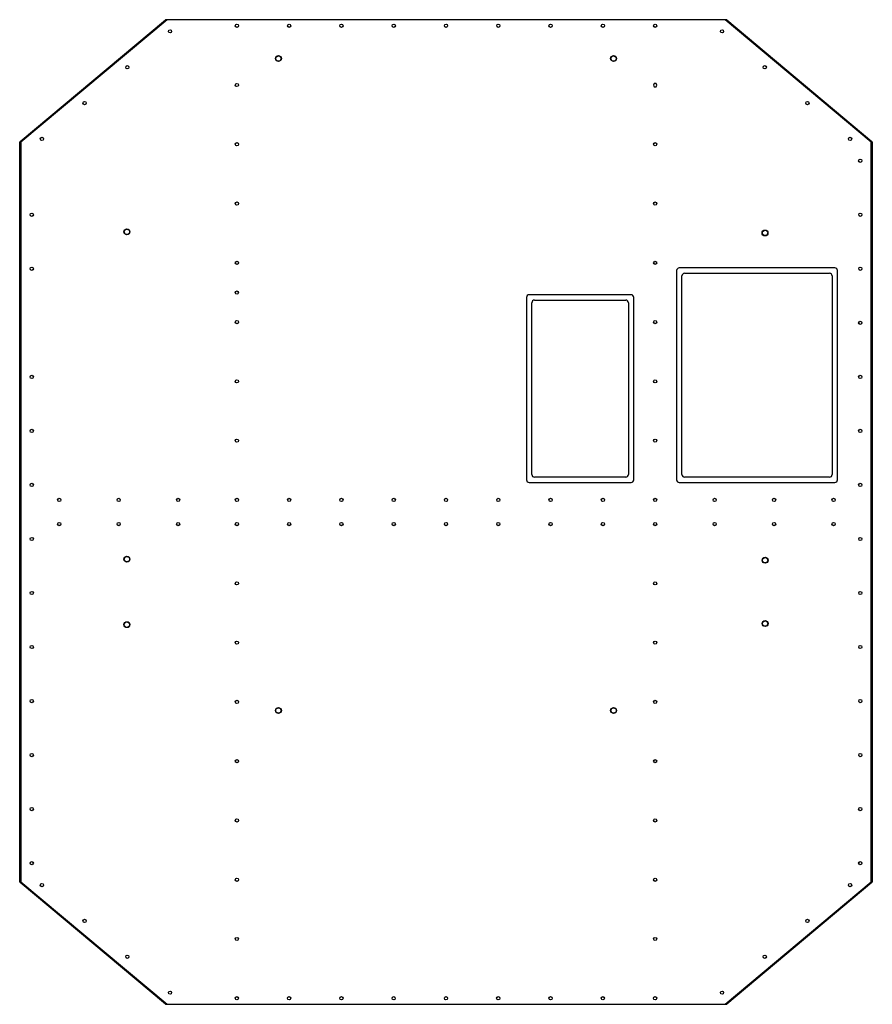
# Model space of a CAD drawing. Header units: millimetres. Extents: x -1534 to 56, y 841 to 2676.
import ezdxf

# ---------------------------------------------------------------- set-up
doc = ezdxf.new("R2010")
doc.units = ezdxf.units.MM

msp = doc.modelspace()

# ---------------------------------------------------------------- linework, layer by layer
at = {"color": 7, "linetype": 'Continuous', "lineweight": 25}
for p, q in [((-1533.1, 2449.2), (-1261.9, 2676.1)), ((-1258.8, 2676.1), (-1531.8, 2447.6)), ((-215.1, 2676.1), (-1261.9, 2676.1)), ((54.1, 2447.5), (-218.2, 2676.1)), ((-215.1, 2676.1), (55.4, 2449.1)), ((-351.8, 2554.1), (-351.8, 2554.1)), ((-345.8, 2554.1), (-345.8, 2554.1)), ((-1533.8, 2447.6), (-1531.8, 2447.6)), ((-1533.8, 1069.5), (-1533.8, 2447.6)), ((-1533.1, 2449.2), (-1531.8, 2447.6)), ((-1531.8, 2447.6), (-1531.8, 1069.5)), ((54.1, 2447.5), (55.4, 2449.1)), ((54.1, 1069.6), (54.1, 2447.5)), ((54.1, 2447.5), (56.1, 2447.5)), ((56.1, 2447.5), (56.1, 1069.6)), ((-308.8, 2208.5), (-308.8, 1818.5)), ((-13.8, 2213.5), (-303.8, 2213.5)), ((-293.8, 2203.5), (-23.8, 2203.5)), ((-8.8, 1818.5), (-8.8, 2208.5)), ((-298.8, 1828.5), (-298.8, 2198.5)), ((-18.8, 2198.5), (-18.8, 1828.5)), ((-588.8, 2158.5), (-588.8, 1818.5)), ((-393.8, 2163.5), (-583.8, 2163.5)), ((-578.8, 1828.5), (-578.8, 2148.5)), ((-573.8, 2153.5), (-403.8, 2153.5)), ((-398.8, 2148.5), (-398.8, 1828.5)), ((-388.8, 1818.5), (-388.8, 2158.5)), ((-403.8, 1823.5), (-573.8, 1823.5)), ((-23.8, 1823.5), (-293.8, 1823.5)), ((-583.8, 1813.5), (-393.8, 1813.5)), ((-303.8, 1813.5), (-13.8, 1813.5)), ((-1533.8, 1069.5), (-1531.8, 1069.5)), ((-1533.1, 1067.9), (-1531.8, 1069.5)), ((-1261.9, 841.1), (-1533.1, 1067.9)), ((-1531.8, 1069.5), (-1258.8, 841.1)), ((-218.2, 841.1), (54.1, 1069.6)), ((55.4, 1068), (-215.1, 841.1)), ((54.1, 1069.6), (55.4, 1068)), ((54.1, 1069.6), (56.1, 1069.6)), ((-1261.9, 841.1), (-215.1, 841.1))]:
    msp.add_line(p, q, dxfattribs=at)
for centre, radius in [((-1128.8, 2664.8), 3.02), ((-1128.8, 2664.8), 3), ((-1031.3, 2664.8), 3.02), ((-1031.3, 2664.8), 3), ((-933.8, 2664.8), 3.02), ((-933.8, 2664.8), 3), ((-836.3, 2664.8), 3.02), ((-836.3, 2664.8), 3), ((-738.8, 2664.8), 3.02), ((-738.8, 2664.8), 3), ((-641.3, 2664.8), 3.02), ((-641.3, 2664.8), 3), ((-543.8, 2664.8), 3.02), ((-543.8, 2664.8), 3), ((-446.3, 2664.8), 3.02), ((-446.3, 2664.8), 3), ((-348.8, 2664.8), 3.02), ((-348.8, 2664.8), 3), ((-1253.5, 2654.3), 3.02), ((-1253.5, 2654.3), 3), ((-224.1, 2654.3), 3.02), ((-224.1, 2654.3), 3), ((-1051.3, 2603.6), 5.5), ((-1051.3, 2603.6), 4.99), ((-426.3, 2603.6), 5.5), ((-426.3, 2603.6), 4.99), ((-1333.1, 2587.4), 3.03), ((-1333.1, 2587.4), 3), ((-144.5, 2587.4), 3.03), ((-144.5, 2587.4), 3), ((-1128.8, 2554.3), 3.02), ((-1128.8, 2554.3), 3), ((-1412.8, 2520.6), 3.02), ((-1412.8, 2520.6), 3), ((-64.8, 2520.6), 3.03), ((-64.8, 2520.6), 3), ((-1492.3, 2453.9), 3.03), ((-1492.3, 2453.9), 3), ((-1128.8, 2443.9), 3.02), ((-1128.8, 2443.9), 3), ((-348.8, 2443.9), 3.03), ((-348.8, 2443.9), 3), ((14.7, 2453.9), 3.03), ((14.7, 2453.9), 3), ((33.7, 2413.1), 3.03), ((33.7, 2413.1), 3), ((-1128.8, 2333.4), 3.02), ((-1128.8, 2333.4), 3), ((-348.8, 2333.4), 3.02), ((-348.8, 2333.4), 3), ((-1511.3, 2312.5), 3.02), ((-1511.3, 2312.5), 3), ((33.7, 2312.5), 3.02), ((33.7, 2312.5), 3), ((-1333.8, 2280.6), 5.5), ((-1333.8, 2280.6), 4.99), ((-143.9, 2278.6), 5.5), ((-143.9, 2278.6), 4.99), ((-1128.8, 2222.9), 3.03), ((-1128.8, 2222.9), 3), ((-348.8, 2222.9), 3.02), ((-348.8, 2222.9), 3), ((-1511.3, 2211.8), 3.03), ((-1511.3, 2211.8), 3), ((33.7, 2211.8), 3.02), ((33.7, 2211.8), 3), ((-1128.9, 2167.5), 3.02), ((-1128.9, 2167.5), 3), ((-1128.8, 2112.5), 3.02), ((-1128.8, 2112.5), 3), ((-348.8, 2112.5), 3.03), ((-348.8, 2112.5), 3), ((33.7, 2111.1), 3.03), ((33.7, 2111.1), 3), ((-1511.3, 2010.4), 3.03), ((-1511.3, 2010.4), 3), ((-1128.8, 2002), 3.03), ((-1128.8, 2002), 3), ((-348.8, 2002), 3.02), ((-348.8, 2002), 3), ((33.7, 2010.4), 3.03), ((33.7, 2010.4), 3), ((-1511.3, 1909.7), 3.02), ((-1511.3, 1909.7), 3), ((33.7, 1909.7), 3.03), ((33.7, 1909.7), 3), ((-1128.8, 1891.5), 3.03), ((-1128.8, 1891.5), 3), ((-348.8, 1891.5), 3.02), ((-348.8, 1891.5), 3), ((-1511.3, 1809), 3.03), ((-1511.3, 1809), 3), ((33.7, 1809), 3.03), ((33.7, 1809), 3), ((-1460, 1781.1), 3.03), ((-1460, 1781.1), 3), ((-1349.2, 1781.1), 3.02), ((-1349.2, 1781.1), 3), ((-1238.3, 1781.1), 3.02), ((-1238.3, 1781.1), 3), ((-1128.8, 1781.1), 3.03), ((-1128.8, 1781.1), 3), ((-1031.3, 1781.1), 3.02), ((-1031.3, 1781.1), 3), ((-933.8, 1781.1), 3.03), ((-933.8, 1781.1), 3), ((-836.3, 1781.1), 3.02), ((-836.3, 1781.1), 3), ((-738.8, 1781.1), 3.02), ((-738.8, 1781.1), 3), ((-641.3, 1781.1), 3.03), ((-641.3, 1781.1), 3), ((-543.8, 1781.1), 3.02), ((-543.8, 1781.1), 3), ((-446.3, 1781.1), 3.03), ((-446.3, 1781.1), 3), ((-348.8, 1781.1), 3.02), ((-348.8, 1781.1), 3), ((-237.9, 1781.1), 3.03), ((-237.9, 1781.1), 3), ((-127.1, 1781.1), 3.03), ((-127.1, 1781.1), 3), ((-16.2, 1781.1), 3.03), ((-16.2, 1781.1), 3), ((-1460, 1736.1), 3.03), ((-1460, 1736.1), 3), ((-1349.2, 1736.1), 3.03), ((-1349.2, 1736.1), 3), ((-1238.3, 1736.1), 3.03), ((-1238.3, 1736.1), 3), ((-1128.8, 1736.1), 3.03), ((-1128.8, 1736.1), 3), ((-1031.3, 1736.1), 3.03), ((-1031.3, 1736.1), 3), ((-933.8, 1736.1), 3.02), ((-933.8, 1736.1), 3), ((-836.3, 1736.1), 3.02), ((-836.3, 1736.1), 3), ((-738.8, 1736.1), 3.02), ((-738.8, 1736.1), 3), ((-641.3, 1736.1), 3.02), ((-641.3, 1736.1), 3), ((-543.8, 1736.1), 3.02), ((-543.8, 1736.1), 3), ((-446.3, 1736.1), 3.02), ((-446.3, 1736.1), 3), ((-348.8, 1736.1), 3.02), ((-348.8, 1736.1), 3), ((-237.9, 1736.1), 3.02), ((-237.9, 1736.1), 3), ((-127.1, 1736.1), 3.02), ((-127.1, 1736.1), 3), ((-16.2, 1736.1), 3.02), ((-16.2, 1736.1), 3), ((-1511.3, 1708.3), 3.03), ((-1511.3, 1708.3), 3), ((33.7, 1708.3), 3.02), ((33.7, 1708.3), 3), ((-1333.8, 1670.6), 5.5), ((-1333.8, 1670.6), 4.99), ((-143.8, 1668.6), 5.5), ((-143.8, 1668.6), 4.99), ((-1128.8, 1625.6), 3.03), ((-1128.8, 1625.6), 3), ((-348.8, 1625.6), 3.03), ((-348.8, 1625.6), 3), ((-1511.3, 1607.6), 3.03), ((-1511.3, 1607.6), 3), ((33.7, 1607.6), 3.02), ((33.7, 1607.6), 3), ((-1333.8, 1548.6), 5.5), ((-1333.8, 1548.6), 4.99), ((-143.8, 1550.6), 5.5), ((-143.8, 1550.6), 4.99), ((-1511.3, 1506.9), 3.02), ((-1511.3, 1506.9), 3), ((-1128.8, 1515.1), 3.03), ((-1128.8, 1515.1), 3), ((-348.8, 1515.1), 3.02), ((-348.8, 1515.1), 3), ((33.7, 1506.9), 3.02), ((33.7, 1506.9), 3), ((-1511.3, 1406.2), 3.03), ((-1511.3, 1406.2), 3), ((-1128.8, 1404.6), 3.03), ((-1128.8, 1404.6), 3), ((-348.8, 1404.6), 3.03), ((-348.8, 1404.6), 3), ((33.7, 1406.2), 3.02), ((33.7, 1406.2), 3), ((-1051.3, 1388.6), 5.5), ((-1051.3, 1388.6), 4.99), ((-426.3, 1388.6), 5.5), ((-426.3, 1388.6), 4.99), ((-1511.3, 1305.5), 3.02), ((-1511.3, 1305.5), 3), ((33.7, 1305.5), 3.02), ((33.7, 1305.5), 3), ((-1128.8, 1294.2), 3.03), ((-1128.8, 1294.2), 3), ((-348.8, 1294.2), 3.02), ((-348.8, 1294.2), 3), ((-1511.3, 1204.8), 3.03), ((-1511.3, 1204.8), 3), ((33.7, 1204.8), 3.03), ((33.7, 1204.8), 3), ((-1128.8, 1183.7), 3.03), ((-1128.8, 1183.7), 3), ((-348.8, 1183.7), 3.02), ((-348.8, 1183.7), 3), ((-1511.3, 1104.1), 3.02), ((-1511.3, 1104.1), 3), ((33.7, 1104.1), 3.03), ((33.7, 1104.1), 3), ((-1492.3, 1063.2), 3.03), ((-1492.3, 1063.2), 3), ((-1128.8, 1073.2), 3.03), ((-1128.8, 1073.2), 3), ((-348.8, 1073.2), 3.03), ((-348.8, 1073.2), 3), ((14.7, 1063.2), 3.03), ((14.7, 1063.2), 3), ((-1412.8, 996.5), 3.03), ((-1412.8, 996.5), 3), ((-64.8, 996.5), 3.02), ((-64.8, 996.5), 3), ((-1128.9, 962.8), 3.02), ((-1128.9, 962.8), 3), ((-348.8, 962.8), 3.02), ((-348.8, 962.8), 3), ((-1333.1, 929.7), 3.03), ((-1333.1, 929.7), 3), ((-144.5, 929.7), 3.03), ((-144.5, 929.7), 3), ((-1253.5, 862.8), 3.02), ((-1253.5, 862.8), 3), ((-224.1, 862.8), 3.02), ((-224.1, 862.8), 3), ((-1128.9, 852.3), 3.03), ((-1128.9, 852.3), 3), ((-1031.4, 852.3), 3.03), ((-1031.4, 852.3), 3), ((-933.9, 852.3), 3.02), ((-933.9, 852.3), 3), ((-836.4, 852.3), 3.03), ((-836.4, 852.3), 3), ((-738.9, 852.3), 3.02), ((-738.9, 852.3), 3), ((-641.4, 852.3), 3.03), ((-641.4, 852.3), 3), ((-543.9, 852.3), 3.03), ((-543.9, 852.3), 3), ((-446.4, 852.3), 3.02), ((-446.4, 852.3), 3), ((-348.9, 852.3), 3.03), ((-348.9, 852.3), 3)]:
    msp.add_circle(centre, radius, dxfattribs=at)
for centre, radius, start, end in [((-348.8, 2554.3), 3.03, 354.9706, 185.0294), ((-348.8, 2554.3), 3, 354.9286, 185.0714), ((-348.8, 2553.8), 3.03, 174.9706, 5.0294), ((-348.8, 2553.8), 3, 174.9286, 5.0714), ((-1531.8, 2447.6), 2, 129.9214, 180), ((54.1, 2447.5), 2, 360, 49.9976), ((-303.8, 2208.5), 5, 90, 180), ((-293.8, 2198.5), 5, 90, 180), ((-23.8, 2198.5), 5, 360, 90), ((-13.8, 2208.5), 5, 360, 90), ((-583.8, 2158.5), 5, 90, 180), ((-573.8, 2148.5), 5, 90, 180), ((-403.8, 2148.5), 5, 0, 90), ((-393.8, 2158.5), 5, 0, 90), ((-583.8, 1818.5), 5, 180, 270), ((-573.8, 1828.5), 5, 180, 270), ((-403.8, 1828.5), 5, 270, 360), ((-393.8, 1818.5), 5, 270, 0), ((-303.8, 1818.5), 5, 180, 270), ((-293.8, 1828.5), 5, 180, 270), ((-23.8, 1828.5), 5, 270, 360), ((-13.8, 1818.5), 5, 270, 0), ((-1531.8, 1069.5), 2, 180, 230.0806), ((54.1, 1069.6), 2, 310.0024, 0)]:
    msp.add_arc(centre, radius, start, end, dxfattribs=at)

doc.saveas('drawing.dxf')
